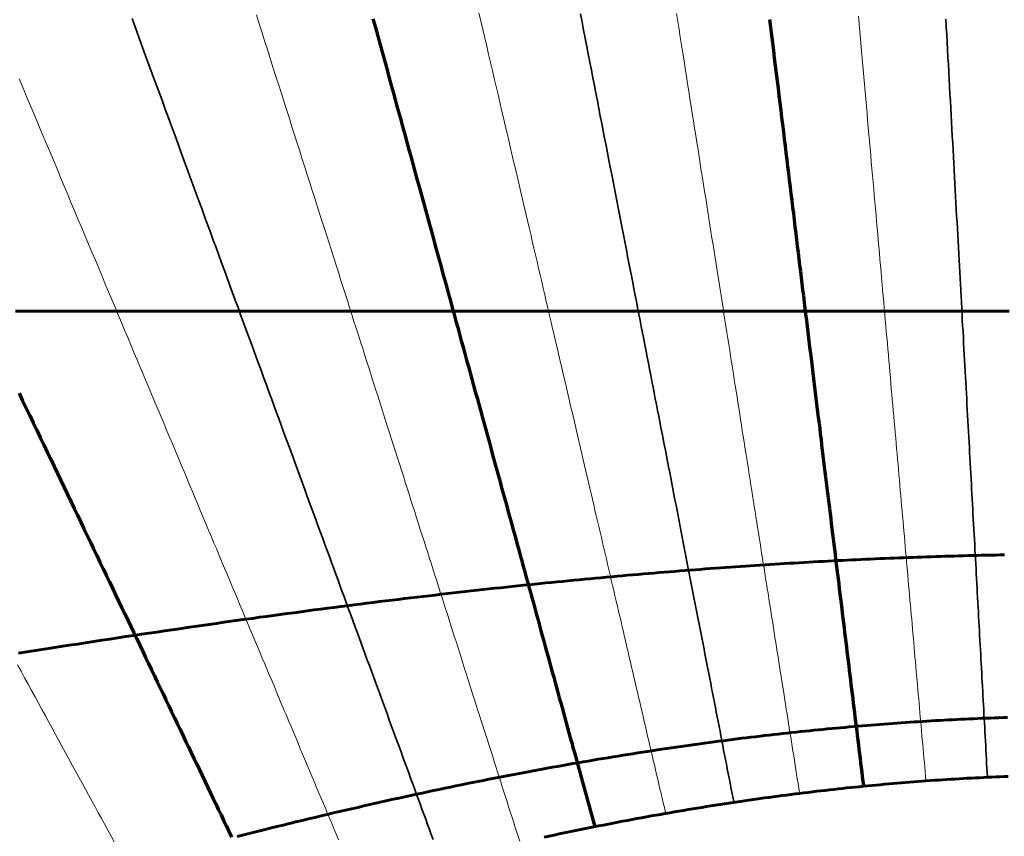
# Model space of a CAD drawing. Header units: millimetres. Extents: x 3 to 1047, y 3 to 1047.
# Tile 5 of 14: x 353 to 511, y 570 to 701. Entities that reach past the tile are written whole.
import ezdxf

# ---------------------------------------------------------------- set-up
doc = ezdxf.new("R2010")
doc.units = ezdxf.units.MM
for name, color, linetype, true_color in [('C1d1b19', 7, 'Continuous', 0x1d1b19), ('C8a847c', 7, 'Continuous', 0x8a847c), ('Cb4532a', 7, 'Continuous', 0xb4532a)]:
    doc.layers.add(name, color=color, linetype=linetype, true_color=true_color)

msp = doc.modelspace()

# ---------------------------------------------------------------- linework, layer by layer
at = {"layer": 'C1d1b19', "lineweight": 35}
for points in [[(371.39, 700.72), (371.94, 699.22), (372.48, 697.74), (373.02, 696.26), (373.56, 694.8), (374.09, 693.35), (374.62, 691.92), (375.14, 690.49), (375.66, 689.08), (376.17, 687.68), (376.68, 686.29), (377.19, 684.91), (377.69, 683.54), (378.19, 682.18), (378.68, 680.83), (379.17, 679.49), (379.66, 678.16), (380.14, 676.85), (380.62, 675.54), (381.1, 674.24), (381.57, 672.95), (382.04, 671.67), (382.51, 670.4), (382.97, 669.14), (383.43, 667.88), (383.89, 666.64), (384.34, 665.4), (384.79, 664.18), (385.24, 662.96), (385.68, 661.74), (386.12, 660.54), (386.56, 659.35), (387, 658.16), (387.43, 656.98), (387.86, 655.81), (388.29, 654.64), (388.71, 653.48), (389.13, 652.33), (389.55, 651.19), (389.97, 650.06), (390.38, 648.93), (390.79, 647.8), (391.2, 646.69), (391.61, 645.58), (392.02, 644.48), (392.42, 643.38), (392.82, 642.29), (393.21, 641.2), (393.61, 640.13), (394, 639.05), (394.39, 637.99), (394.78, 636.93), (395.17, 635.87), (395.55, 634.82), (395.94, 633.78), (396.32, 632.74), (396.7, 631.71), (397.07, 630.68), (397.45, 629.66), (397.82, 628.64), (398.19, 627.63), (398.56, 626.62), (398.93, 625.62), (399.29, 624.63), (399.66, 623.63), (400.02, 622.65), (400.38, 621.66), (400.74, 620.68), (401.1, 619.71), (401.45, 618.74), (401.81, 617.78), (402.16, 616.81), (402.51, 615.86), (402.86, 614.91), (403.21, 613.96), (403.55, 613.01), (403.9, 612.07), (404.24, 611.14), (404.58, 610.2), (404.93, 609.27), (405.26, 608.35), (405.6, 607.43), (405.94, 606.51), (406.27, 605.6), (406.61, 604.68), (406.94, 603.78), (407.27, 602.87), (407.6, 601.97), (407.93, 601.07), (408.26, 600.18), (408.59, 599.29), (408.91, 598.4), (409.24, 597.52), (409.56, 596.64), (409.88, 595.76), (410.2, 594.88), (410.52, 594.01), (410.84, 593.14), (411.16, 592.27), (411.48, 591.41), (411.79, 590.55), (412.11, 589.69), (412.42, 588.83), (412.74, 587.98), (413.05, 587.12), (413.36, 586.28), (413.67, 585.43), (413.98, 584.58), (414.29, 583.74), (414.6, 582.9), (414.9, 582.07), (415.21, 581.23), (415.52, 580.4), (415.82, 579.57), (416.12, 578.74), (416.43, 577.91), (416.73, 577.09), (417.03, 576.27), (417.33, 575.45), (417.63, 574.63), (417.93, 573.81), (418.23, 573), (418.53, 572.18), (418.83, 571.37), (419.12, 570.56), (419.42, 569.75)], [(442.9, 701.48), (443.16, 700.17), (443.41, 698.87), (443.66, 697.57), (443.91, 696.29), (444.16, 695.02), (444.41, 693.76), (444.65, 692.5), (444.89, 691.26), (445.13, 690.02), (445.37, 688.8), (445.61, 687.58), (445.84, 686.37), (446.08, 685.17), (446.31, 683.98), (446.54, 682.8), (446.77, 681.62), (447, 680.45), (447.22, 679.29), (447.44, 678.14), (447.67, 677), (447.89, 675.86), (448.11, 674.74), (448.33, 673.61), (448.54, 672.5), (448.76, 671.39), (448.97, 670.29), (449.18, 669.2), (449.4, 668.11), (449.61, 667.03), (449.81, 665.96), (450.02, 664.89), (450.23, 663.83), (450.43, 662.78), (450.64, 661.73), (450.84, 660.69), (451.04, 659.66), (451.24, 658.63), (451.44, 657.6), (451.64, 656.58), (451.84, 655.57), (452.03, 654.56), (452.23, 653.56), (452.42, 652.57), (452.61, 651.58), (452.8, 650.59), (453, 649.61), (453.18, 648.63), (453.37, 647.66), (453.56, 646.7), (453.75, 645.74), (453.93, 644.78), (454.12, 643.83), (454.3, 642.88), (454.49, 641.94), (454.67, 641), (454.85, 640.07), (455.03, 639.14), (455.21, 638.22), (455.39, 637.3), (455.57, 636.38), (455.75, 635.47), (455.92, 634.56), (456.1, 633.66), (456.27, 632.76), (456.45, 631.86), (456.62, 630.97), (456.79, 630.08), (456.97, 629.2), (457.14, 628.32), (457.31, 627.44), (457.48, 626.56), (457.65, 625.69), (457.82, 624.83), (457.98, 623.96), (458.15, 623.1), (458.32, 622.24), (458.48, 621.39), (458.65, 620.54), (458.82, 619.69), (458.98, 618.85), (459.14, 618), (459.31, 617.17), (459.47, 616.33), (459.63, 615.5), (459.79, 614.67), (459.95, 613.84), (460.11, 613.01), (460.27, 612.19), (460.43, 611.37), (460.59, 610.55), (460.75, 609.74), (460.91, 608.93), (461.07, 608.12), (461.22, 607.31), (461.38, 606.51), (461.54, 605.7), (461.69, 604.9), (461.85, 604.11), (462, 603.31), (462.16, 602.52), (462.31, 601.73), (462.46, 600.94), (462.62, 600.15), (462.77, 599.37), (462.92, 598.58), (463.07, 597.8), (463.23, 597.02), (463.38, 596.24), (463.53, 595.47), (463.68, 594.69), (463.83, 593.92), (463.98, 593.15), (464.13, 592.38), (464.28, 591.62), (464.43, 590.85), (464.57, 590.09), (464.72, 589.33), (464.87, 588.57), (465.02, 587.81), (465.17, 587.05), (465.31, 586.29), (465.46, 585.54), (465.61, 584.78), (465.75, 584.03), (465.9, 583.28), (466.04, 582.53), (466.19, 581.78), (466.33, 581.04), (466.48, 580.29), (466.62, 579.54), (466.77, 578.8), (466.91, 578.06), (467.06, 577.32), (467.2, 576.58), (467.35, 575.84)], [(501.19, 700.62), (501.26, 699.39), (501.33, 698.17), (501.4, 696.96), (501.46, 695.75), (501.53, 694.56), (501.59, 693.37), (501.66, 692.2), (501.72, 691.03), (501.78, 689.87), (501.85, 688.72), (501.91, 687.57), (501.97, 686.44), (502.03, 685.31), (502.1, 684.19), (502.16, 683.08), (502.22, 681.97), (502.28, 680.87), (502.34, 679.78), (502.4, 678.7), (502.46, 677.62), (502.51, 676.55), (502.57, 675.48), (502.63, 674.43), (502.69, 673.38), (502.75, 672.33), (502.8, 671.29), (502.86, 670.26), (502.91, 669.24), (502.97, 668.22), (503.03, 667.21), (503.08, 666.2), (503.14, 665.2), (503.19, 664.2), (503.25, 663.21), (503.3, 662.22), (503.35, 661.24), (503.41, 660.27), (503.46, 659.3), (503.51, 658.34), (503.57, 657.38), (503.62, 656.43), (503.67, 655.48), (503.72, 654.53), (503.77, 653.59), (503.82, 652.66), (503.87, 651.73), (503.93, 650.81), (503.98, 649.88), (504.03, 648.97), (504.08, 648.06), (504.13, 647.15), (504.18, 646.25), (504.22, 645.35), (504.27, 644.45), (504.32, 643.56), (504.37, 642.68), (504.42, 641.79), (504.47, 640.91), (504.52, 640.04), (504.56, 639.17), (504.61, 638.3), (504.66, 637.44), (504.71, 636.58), (504.75, 635.72), (504.8, 634.87), (504.85, 634.02), (504.89, 633.17), (504.94, 632.33), (504.98, 631.49), (505.03, 630.65), (505.08, 629.82), (505.12, 628.99), (505.17, 628.16), (505.21, 627.34), (505.26, 626.52), (505.3, 625.7), (505.35, 624.88), (505.39, 624.07), (505.44, 623.26), (505.48, 622.45), (505.52, 621.65), (505.57, 620.85), (505.61, 620.05), (505.66, 619.25), (505.7, 618.46), (505.74, 617.67), (505.79, 616.88), (505.83, 616.09), (505.87, 615.31), (505.91, 614.53), (505.96, 613.75), (506, 612.97), (506.04, 612.19), (506.08, 611.42), (506.13, 610.65), (506.17, 609.88), (506.21, 609.12), (506.25, 608.35), (506.29, 607.59), (506.34, 606.83), (506.38, 606.07), (506.42, 605.31), (506.46, 604.56), (506.5, 603.8), (506.54, 603.05), (506.58, 602.3), (506.63, 601.55), (506.67, 600.81), (506.71, 600.06), (506.75, 599.32), (506.79, 598.58), (506.83, 597.84), (506.87, 597.1), (506.91, 596.36), (506.95, 595.63), (506.99, 594.89), (507.03, 594.16), (507.07, 593.43), (507.11, 592.7), (507.15, 591.97), (507.19, 591.24), (507.23, 590.51), (507.27, 589.79), (507.31, 589.06), (507.35, 588.34), (507.39, 587.62), (507.43, 586.9), (507.47, 586.18), (507.51, 585.46), (507.55, 584.74), (507.59, 584.02), (507.63, 583.31), (507.66, 582.59), (507.7, 581.88), (507.74, 581.16), (507.78, 580.45), (507.82, 579.74)]]:
    msp.add_lwpolyline(points, dxfattribs=at)
at = {"layer": 'C1d1b19', "lineweight": 70}
for points in [[(409.82, 700.66), (410.2, 699.28), (410.58, 697.91), (410.95, 696.55), (411.32, 695.2), (411.69, 693.86), (412.06, 692.53), (412.42, 691.21), (412.78, 689.9), (413.14, 688.6), (413.49, 687.31), (413.84, 686.03), (414.19, 684.76), (414.53, 683.5), (414.88, 682.25), (415.22, 681), (415.56, 679.77), (415.89, 678.54), (416.23, 677.33), (416.56, 676.12), (416.89, 674.92), (417.22, 673.72), (417.54, 672.54), (417.86, 671.36), (418.18, 670.2), (418.5, 669.04), (418.82, 667.88), (419.13, 666.74), (419.45, 665.6), (419.76, 664.47), (420.07, 663.34), (420.37, 662.23), (420.68, 661.12), (420.98, 660.01), (421.28, 658.92), (421.58, 657.83), (421.88, 656.74), (422.17, 655.67), (422.47, 654.6), (422.76, 653.53), (423.05, 652.47), (423.34, 651.42), (423.62, 650.37), (423.91, 649.33), (424.19, 648.3), (424.48, 647.27), (424.76, 646.24), (425.04, 645.23), (425.32, 644.21), (425.59, 643.2), (425.87, 642.2), (426.14, 641.2), (426.41, 640.21), (426.68, 639.22), (426.95, 638.24), (427.22, 637.27), (427.49, 636.29), (427.75, 635.32), (428.02, 634.36), (428.28, 633.4), (428.54, 632.45), (428.8, 631.5), (429.06, 630.55), (429.32, 629.61), (429.58, 628.67), (429.84, 627.74), (430.09, 626.81), (430.34, 625.89), (430.6, 624.97), (430.85, 624.05), (431.1, 623.14), (431.35, 622.23), (431.6, 621.32), (431.84, 620.42), (432.09, 619.52), (432.34, 618.63), (432.58, 617.74), (432.82, 616.85), (433.07, 615.96), (433.31, 615.08), (433.55, 614.21), (433.79, 613.33), (434.03, 612.46), (434.27, 611.59), (434.5, 610.73), (434.74, 609.87), (434.98, 609.01), (435.21, 608.15), (435.45, 607.3), (435.68, 606.45), (435.91, 605.6), (436.14, 604.76), (436.37, 603.91), (436.6, 603.08), (436.83, 602.24), (437.06, 601.41), (437.29, 600.57), (437.52, 599.74), (437.74, 598.92), (437.97, 598.09), (438.2, 597.27), (438.42, 596.45), (438.65, 595.64), (438.87, 594.82), (439.09, 594.01), (439.31, 593.2), (439.54, 592.39), (439.76, 591.58), (439.98, 590.78), (440.2, 589.98), (440.42, 589.18), (440.64, 588.38), (440.86, 587.58), (441.07, 586.79), (441.29, 586), (441.51, 585.2), (441.72, 584.42), (441.94, 583.63), (442.16, 582.84), (442.37, 582.06), (442.59, 581.28), (442.8, 580.49), (443.01, 579.72), (443.23, 578.94), (443.44, 578.16), (443.65, 577.39), (443.87, 576.61), (444.08, 575.84), (444.29, 575.07), (444.5, 574.3), (444.71, 573.53), (444.92, 572.76), (445.13, 572)], [(473.07, 700.58), (473.23, 699.33), (473.38, 698.08), (473.53, 696.84), (473.68, 695.61), (473.83, 694.39), (473.98, 693.18), (474.13, 691.98), (474.27, 690.79), (474.42, 689.61), (474.56, 688.43), (474.71, 687.26), (474.85, 686.1), (474.99, 684.95), (475.13, 683.81), (475.27, 682.67), (475.41, 681.55), (475.54, 680.42), (475.68, 679.31), (475.81, 678.21), (475.95, 677.11), (476.08, 676.02), (476.21, 674.93), (476.35, 673.85), (476.48, 672.78), (476.61, 671.72), (476.74, 670.66), (476.87, 669.61), (476.99, 668.56), (477.12, 667.52), (477.25, 666.49), (477.37, 665.46), (477.5, 664.44), (477.62, 663.43), (477.75, 662.42), (477.87, 661.42), (477.99, 660.42), (478.11, 659.43), (478.23, 658.44), (478.35, 657.46), (478.47, 656.48), (478.59, 655.51), (478.71, 654.54), (478.83, 653.58), (478.95, 652.63), (479.06, 651.68), (479.18, 650.73), (479.29, 649.79), (479.41, 648.85), (479.52, 647.92), (479.64, 646.99), (479.75, 646.07), (479.86, 645.15), (479.97, 644.23), (480.08, 643.32), (480.2, 642.42), (480.31, 641.52), (480.42, 640.62), (480.53, 639.72), (480.63, 638.83), (480.74, 637.95), (480.85, 637.07), (480.96, 636.19), (481.07, 635.31), (481.17, 634.44), (481.28, 633.57), (481.38, 632.71), (481.49, 631.85), (481.59, 630.99), (481.7, 630.14), (481.8, 629.29), (481.91, 628.44), (482.01, 627.6), (482.11, 626.76), (482.21, 625.92), (482.32, 625.09), (482.42, 624.25), (482.52, 623.43), (482.62, 622.6), (482.72, 621.78), (482.82, 620.96), (482.92, 620.14), (483.02, 619.33), (483.12, 618.52), (483.22, 617.71), (483.32, 616.9), (483.42, 616.1), (483.52, 615.3), (483.61, 614.5), (483.71, 613.7), (483.81, 612.91), (483.9, 612.12), (484, 611.33), (484.1, 610.54), (484.19, 609.76), (484.29, 608.97), (484.38, 608.19), (484.48, 607.42), (484.58, 606.64), (484.67, 605.87), (484.76, 605.09), (484.86, 604.32), (484.95, 603.56), (485.05, 602.79), (485.14, 602.03), (485.23, 601.26), (485.33, 600.5), (485.42, 599.74), (485.51, 598.99), (485.6, 598.23), (485.7, 597.48), (485.79, 596.73), (485.88, 595.98), (485.97, 595.23), (486.06, 594.48), (486.16, 593.73), (486.25, 592.99), (486.34, 592.25), (486.43, 591.5), (486.52, 590.76), (486.61, 590.03), (486.7, 589.29), (486.79, 588.55), (486.88, 587.82), (486.97, 587.08), (487.06, 586.35), (487.15, 585.62), (487.24, 584.89), (487.33, 584.16), (487.42, 583.43), (487.51, 582.7), (487.59, 581.97), (487.68, 581.25), (487.77, 580.52), (487.86, 579.8), (487.95, 579.08), (488.04, 578.36)], [(353.36, 640.97), (353.94, 639.76), (354.51, 638.57), (355.08, 637.39), (355.64, 636.21), (356.2, 635.04), (356.76, 633.87), (357.32, 632.71), (357.87, 631.56), (358.41, 630.42), (358.96, 629.28), (359.5, 628.15), (360.04, 627.03), (360.57, 625.91), (361.11, 624.8), (361.64, 623.69), (362.16, 622.59), (362.69, 621.5), (363.21, 620.41), (363.72, 619.33), (364.24, 618.26), (364.75, 617.19), (365.26, 616.12), (365.77, 615.06), (366.27, 614.01), (366.77, 612.96), (367.27, 611.92), (367.77, 610.88), (368.27, 609.85), (368.76, 608.82), (369.25, 607.8), (369.73, 606.78), (370.22, 605.76), (370.7, 604.76), (371.18, 603.75), (371.66, 602.75), (372.14, 601.76), (372.61, 600.77), (373.09, 599.78), (373.56, 598.8), (374.02, 597.82), (374.49, 596.85), (374.95, 595.88), (375.42, 594.91), (375.88, 593.95), (376.34, 592.99), (376.79, 592.04), (377.25, 591.09), (377.7, 590.14), (378.15, 589.2), (378.6, 588.26), (379.05, 587.33), (379.49, 586.4), (379.94, 585.47), (380.38, 584.54), (380.82, 583.62), (381.26, 582.7), (381.7, 581.79), (382.14, 580.87), (382.57, 579.97), (383.01, 579.06), (383.44, 578.16), (383.87, 577.26), (384.3, 576.36), (384.73, 575.47), (385.15, 574.58), (385.58, 573.69), (386, 572.8), (386.43, 571.92), (386.85, 571.04), (387.27, 570.16)]]:
    msp.add_lwpolyline(points, dxfattribs=at)
at = {"layer": 'C1d1b19', "lineweight": 50}
for radius in [483.33, 423.33]:
    msp.add_circle((525, 525), radius, dxfattribs=at)
at = {"layer": 'C8a847c', "lineweight": 20}
for points in [[(391.22, 701.3), (391.68, 699.86), (392.13, 698.43), (392.58, 697.01), (393.03, 695.61), (393.47, 694.21), (393.91, 692.83), (394.35, 691.46), (394.79, 690.1), (395.22, 688.75), (395.64, 687.41), (396.07, 686.08), (396.49, 684.76), (396.9, 683.45), (397.32, 682.15), (397.73, 680.86), (398.14, 679.58), (398.54, 678.31), (398.95, 677.04), (399.34, 675.79), (399.74, 674.54), (400.13, 673.31), (400.53, 672.08), (400.91, 670.86), (401.3, 669.65), (401.68, 668.45), (402.06, 667.26), (402.44, 666.07), (402.82, 664.89), (403.19, 663.72), (403.56, 662.56), (403.93, 661.4), (404.3, 660.25), (404.66, 659.11), (405.02, 657.98), (405.38, 656.85), (405.74, 655.73), (406.09, 654.62), (406.44, 653.51), (406.79, 652.41), (407.14, 651.32), (407.49, 650.23), (407.83, 649.15), (408.18, 648.07), (408.52, 647), (408.86, 645.94), (409.19, 644.88), (409.53, 643.83), (409.86, 642.79), (410.19, 641.75), (410.52, 640.71), (410.85, 639.69), (411.18, 638.66), (411.5, 637.64), (411.82, 636.63), (412.14, 635.62), (412.46, 634.62), (412.78, 633.62), (413.1, 632.63), (413.41, 631.64), (413.72, 630.66), (414.04, 629.68), (414.35, 628.71), (414.66, 627.74), (414.96, 626.78), (415.27, 625.82), (415.57, 624.86), (415.88, 623.91), (416.18, 622.96), (416.48, 622.02), (416.78, 621.08), (417.08, 620.15), (417.37, 619.22), (417.67, 618.29), (417.96, 617.37), (418.25, 616.45), (418.55, 615.53), (418.84, 614.62), (419.13, 613.71), (419.41, 612.81), (419.7, 611.91), (419.99, 611.01), (420.27, 610.11), (420.56, 609.22), (420.84, 608.34), (421.12, 607.45), (421.4, 606.57), (421.68, 605.69), (421.96, 604.82), (422.24, 603.95), (422.52, 603.08), (422.79, 602.21), (423.07, 601.35), (423.34, 600.49), (423.61, 599.63), (423.89, 598.78), (424.16, 597.92), (424.43, 597.07), (424.7, 596.23), (424.97, 595.38), (425.23, 594.54), (425.5, 593.7), (425.77, 592.87), (426.03, 592.03), (426.3, 591.2), (426.56, 590.37), (426.83, 589.55), (427.09, 588.72), (427.35, 587.9), (427.61, 587.08), (427.87, 586.26), (428.13, 585.44), (428.39, 584.63), (428.65, 583.82), (428.91, 583.01), (429.17, 582.2), (429.43, 581.39), (429.68, 580.59), (429.94, 579.78), (430.19, 578.98), (430.45, 578.18), (430.7, 577.39), (430.96, 576.59), (431.21, 575.8), (431.46, 575), (431.71, 574.21), (431.96, 573.42), (432.22, 572.63), (432.47, 571.85), (432.72, 571.06), (432.97, 570.28), (433.22, 569.5)], [(426.72, 701.65), (427.04, 700.3), (427.35, 698.96), (427.66, 697.63), (427.97, 696.31), (428.27, 695.01), (428.57, 693.71), (428.87, 692.42), (429.17, 691.14), (429.47, 689.88), (429.76, 688.62), (430.05, 687.37), (430.34, 686.13), (430.63, 684.9), (430.91, 683.68), (431.2, 682.46), (431.48, 681.26), (431.76, 680.06), (432.03, 678.87), (432.31, 677.69), (432.58, 676.52), (432.86, 675.36), (433.13, 674.2), (433.39, 673.05), (433.66, 671.91), (433.92, 670.77), (434.19, 669.65), (434.45, 668.53), (434.71, 667.42), (434.97, 666.31), (435.22, 665.21), (435.48, 664.12), (435.73, 663.03), (435.98, 661.95), (436.23, 660.88), (436.48, 659.82), (436.73, 658.76), (436.97, 657.7), (437.22, 656.66), (437.46, 655.61), (437.7, 654.58), (437.94, 653.55), (438.18, 652.52), (438.42, 651.51), (438.65, 650.49), (438.89, 649.48), (439.12, 648.48), (439.36, 647.49), (439.59, 646.49), (439.82, 645.51), (440.05, 644.53), (440.27, 643.55), (440.5, 642.58), (440.73, 641.61), (440.95, 640.65), (441.17, 639.69), (441.4, 638.74), (441.62, 637.79), (441.84, 636.85), (442.06, 635.91), (442.28, 634.97), (442.49, 634.04), (442.71, 633.11), (442.92, 632.19), (443.14, 631.27), (443.35, 630.36), (443.56, 629.45), (443.77, 628.54), (443.99, 627.64), (444.2, 626.74), (444.4, 625.84), (444.61, 624.95), (444.82, 624.06), (445.03, 623.18), (445.23, 622.3), (445.44, 621.42), (445.64, 620.55), (445.84, 619.68), (446.04, 618.81), (446.25, 617.94), (446.45, 617.08), (446.65, 616.23), (446.85, 615.37), (447.05, 614.52), (447.24, 613.67), (447.44, 612.82), (447.64, 611.98), (447.83, 611.14), (448.03, 610.3), (448.22, 609.47), (448.42, 608.64), (448.61, 607.81), (448.8, 606.98), (449, 606.16), (449.19, 605.34), (449.38, 604.52), (449.57, 603.7), (449.76, 602.89), (449.95, 602.07), (450.14, 601.26), (450.33, 600.46), (450.51, 599.65), (450.7, 598.85), (450.89, 598.05), (451.07, 597.25), (451.26, 596.45), (451.44, 595.66), (451.63, 594.87), (451.81, 594.08), (452, 593.29), (452.18, 592.5), (452.36, 591.72), (452.55, 590.93), (452.73, 590.15), (452.91, 589.37), (453.09, 588.6), (453.27, 587.82), (453.45, 587.04), (453.63, 586.27), (453.81, 585.5), (453.99, 584.73), (454.17, 583.96), (454.35, 583.2), (454.53, 582.43), (454.71, 581.67), (454.89, 580.9), (455.06, 580.14), (455.24, 579.38), (455.42, 578.62), (455.59, 577.87), (455.77, 577.11), (455.95, 576.36), (456.12, 575.6), (456.3, 574.85), (456.47, 574.1)], [(458.23, 701.55), (458.44, 700.27), (458.64, 698.99), (458.84, 697.73), (459.04, 696.47), (459.23, 695.22), (459.43, 693.99), (459.62, 692.76), (459.81, 691.54), (460, 690.33), (460.19, 689.13), (460.38, 687.93), (460.57, 686.75), (460.75, 685.57), (460.94, 684.4), (461.12, 683.24), (461.3, 682.09), (461.48, 680.95), (461.66, 679.81), (461.84, 678.68), (462.02, 677.56), (462.19, 676.45), (462.37, 675.34), (462.54, 674.24), (462.71, 673.15), (462.89, 672.06), (463.06, 670.98), (463.23, 669.91), (463.39, 668.84), (463.56, 667.78), (463.73, 666.73), (463.89, 665.68), (464.06, 664.64), (464.22, 663.61), (464.38, 662.58), (464.54, 661.55), (464.7, 660.54), (464.86, 659.53), (465.02, 658.52), (465.18, 657.52), (465.34, 656.53), (465.49, 655.54), (465.65, 654.55), (465.8, 653.57), (465.96, 652.6), (466.11, 651.63), (466.26, 650.67), (466.41, 649.71), (466.56, 648.76), (466.71, 647.81), (466.86, 646.86), (467.01, 645.92), (467.16, 644.99), (467.3, 644.06), (467.45, 643.13), (467.59, 642.21), (467.74, 641.29), (467.88, 640.38), (468.03, 639.47), (468.17, 638.56), (468.31, 637.66), (468.45, 636.77), (468.59, 635.87), (468.73, 634.98), (468.87, 634.1), (469.01, 633.22), (469.15, 632.34), (469.29, 631.46), (469.43, 630.59), (469.56, 629.73), (469.7, 628.86), (469.84, 628), (469.97, 627.14), (470.11, 626.29), (470.24, 625.44), (470.37, 624.59), (470.51, 623.75), (470.64, 622.91), (470.77, 622.07), (470.9, 621.23), (471.03, 620.4), (471.16, 619.57), (471.3, 618.75), (471.42, 617.92), (471.55, 617.1), (471.68, 616.28), (471.81, 615.47), (471.94, 614.66), (472.07, 613.85), (472.2, 613.04), (472.32, 612.23), (472.45, 611.43), (472.58, 610.63), (472.7, 609.83), (472.83, 609.04), (472.95, 608.24), (473.08, 607.45), (473.2, 606.66), (473.32, 605.88), (473.45, 605.09), (473.57, 604.31), (473.7, 603.53), (473.82, 602.75), (473.94, 601.98), (474.06, 601.2), (474.18, 600.43), (474.31, 599.66), (474.43, 598.89), (474.55, 598.12), (474.67, 597.36), (474.79, 596.6), (474.91, 595.83), (475.03, 595.07), (475.15, 594.32), (475.27, 593.56), (475.39, 592.8), (475.51, 592.05), (475.62, 591.3), (475.74, 590.55), (475.86, 589.8), (475.98, 589.05), (476.1, 588.3), (476.21, 587.56), (476.33, 586.81), (476.45, 586.07), (476.57, 585.33), (476.68, 584.59), (476.8, 583.85), (476.92, 583.11), (477.03, 582.38), (477.15, 581.64), (477.26, 580.91), (477.38, 580.17), (477.5, 579.44), (477.61, 578.71), (477.73, 577.98), (477.84, 577.25)], [(487.25, 701.11), (487.36, 699.87), (487.47, 698.63), (487.58, 697.41), (487.69, 696.19), (487.79, 694.98), (487.9, 693.78), (488, 692.59), (488.11, 691.41), (488.21, 690.24), (488.31, 689.07), (488.42, 687.92), (488.52, 686.77), (488.62, 685.63), (488.72, 684.49), (488.82, 683.37), (488.92, 682.25), (489.01, 681.14), (489.11, 680.04), (489.21, 678.94), (489.3, 677.85), (489.4, 676.77), (489.49, 675.7), (489.59, 674.63), (489.68, 673.57), (489.77, 672.51), (489.87, 671.46), (489.96, 670.42), (490.05, 669.39), (490.14, 668.36), (490.23, 667.33), (490.32, 666.32), (490.41, 665.3), (490.5, 664.3), (490.59, 663.3), (490.68, 662.3), (490.76, 661.31), (490.85, 660.33), (490.94, 659.35), (491.02, 658.38), (491.11, 657.41), (491.19, 656.45), (491.28, 655.49), (491.36, 654.54), (491.44, 653.59), (491.53, 652.65), (491.61, 651.71), (491.69, 650.77), (491.77, 649.85), (491.86, 648.92), (491.94, 648), (492.02, 647.09), (492.1, 646.17), (492.18, 645.27), (492.26, 644.37), (492.34, 643.47), (492.42, 642.57), (492.49, 641.68), (492.57, 640.8), (492.65, 639.91), (492.73, 639.03), (492.81, 638.16), (492.88, 637.29), (492.96, 636.42), (493.04, 635.56), (493.11, 634.7), (493.19, 633.84), (493.26, 632.99), (493.34, 632.14), (493.41, 631.29), (493.49, 630.45), (493.56, 629.61), (493.63, 628.77), (493.71, 627.93), (493.78, 627.1), (493.85, 626.28), (493.93, 625.45), (494, 624.63), (494.07, 623.81), (494.14, 623), (494.22, 622.18), (494.29, 621.37), (494.36, 620.56), (494.43, 619.76), (494.5, 618.96), (494.57, 618.16), (494.64, 617.36), (494.71, 616.56), (494.78, 615.77), (494.85, 614.98), (494.92, 614.19), (494.99, 613.41), (495.06, 612.63), (495.13, 611.85), (495.2, 611.07), (495.26, 610.29), (495.33, 609.52), (495.4, 608.74), (495.47, 607.97), (495.54, 607.21), (495.6, 606.44), (495.67, 605.68), (495.74, 604.91), (495.81, 604.15), (495.87, 603.4), (495.94, 602.64), (496.01, 601.88), (496.07, 601.13), (496.14, 600.38), (496.21, 599.63), (496.27, 598.88), (496.34, 598.14), (496.4, 597.39), (496.47, 596.65), (496.53, 595.91), (496.6, 595.16), (496.66, 594.43), (496.73, 593.69), (496.79, 592.95), (496.86, 592.22), (496.92, 591.48), (496.99, 590.75), (497.05, 590.02), (497.12, 589.29), (497.18, 588.56), (497.25, 587.83), (497.31, 587.11), (497.37, 586.38), (497.44, 585.66), (497.5, 584.93), (497.57, 584.21), (497.63, 583.49), (497.69, 582.77), (497.76, 582.05), (497.82, 581.33), (497.88, 580.61), (497.95, 579.9), (498.01, 579.18)], [(353.39, 691.11), (354.01, 689.62), (354.63, 688.14), (355.25, 686.68), (355.86, 685.22), (356.46, 683.78), (357.06, 682.35), (357.66, 680.93), (358.25, 679.52), (358.84, 678.13), (359.42, 676.74), (359.99, 675.36), (360.57, 674), (361.14, 672.65), (361.7, 671.3), (362.26, 669.97), (362.82, 668.64), (363.37, 667.33), (363.92, 666.02), (364.46, 664.72), (365, 663.44), (365.54, 662.16), (366.07, 660.89), (366.6, 659.63), (367.12, 658.38), (367.65, 657.13), (368.16, 655.9), (368.68, 654.67), (369.19, 653.45), (369.7, 652.24), (370.2, 651.04), (370.7, 649.85), (371.2, 648.66), (371.7, 647.48), (372.19, 646.31), (372.68, 645.14), (373.17, 643.98), (373.65, 642.83), (374.13, 641.69), (374.61, 640.55), (375.08, 639.42), (375.55, 638.3), (376.02, 637.18), (376.49, 636.07), (376.95, 634.96), (377.41, 633.86), (377.87, 632.77), (378.33, 631.69), (378.78, 630.61), (379.23, 629.53), (379.68, 628.46), (380.13, 627.4), (380.57, 626.34), (381.01, 625.29), (381.45, 624.24), (381.89, 623.2), (382.32, 622.17), (382.75, 621.14), (383.18, 620.11), (383.61, 619.09), (384.04, 618.07), (384.46, 617.06), (384.89, 616.06), (385.31, 615.06), (385.72, 614.06), (386.14, 613.07), (386.55, 612.08), (386.97, 611.1), (387.38, 610.12), (387.79, 609.15), (388.19, 608.18), (388.6, 607.21), (389, 606.25), (389.4, 605.29), (389.8, 604.34), (390.2, 603.39), (390.6, 602.44), (391, 601.5), (391.39, 600.56), (391.78, 599.63), (392.17, 598.7), (392.56, 597.77), (392.95, 596.85), (393.33, 595.93), (393.72, 595.01), (394.1, 594.1), (394.48, 593.19), (394.86, 592.28), (395.24, 591.38), (395.62, 590.48), (396, 589.58), (396.37, 588.69), (396.75, 587.8), (397.12, 586.91), (397.49, 586.02), (397.86, 585.14), (398.23, 584.26), (398.6, 583.38), (398.97, 582.51), (399.33, 581.64), (399.7, 580.77), (400.06, 579.9), (400.42, 579.04), (400.78, 578.18), (401.14, 577.32), (401.5, 576.46), (401.86, 575.61), (402.22, 574.76), (402.58, 573.91), (402.93, 573.06), (403.29, 572.22), (403.64, 571.38), (403.99, 570.53), (404.34, 569.7)], [(353.13, 597.64), (353.69, 596.61), (354.25, 595.58), (354.81, 594.55), (355.37, 593.53), (355.92, 592.52), (356.47, 591.51), (357.02, 590.5), (357.57, 589.5), (358.11, 588.51), (358.65, 587.51), (359.19, 586.53), (359.73, 585.54), (360.26, 584.56), (360.8, 583.59), (361.33, 582.62), (361.86, 581.65), (362.38, 580.68), (362.91, 579.72), (363.43, 578.77), (363.95, 577.81), (364.47, 576.87), (364.98, 575.92), (365.5, 574.98), (366.01, 574.04), (366.52, 573.11), (367.03, 572.17), (367.53, 571.25), (368.04, 570.32), (368.54, 569.4)]]:
    msp.add_lwpolyline(points, dxfattribs=at)
at = {"layer": 'Cb4532a', "lineweight": 60}
for points in [[(352.81, 654.06), (354.31, 654.06), (355.8, 654.06), (357.28, 654.06), (358.74, 654.06), (360.19, 654.06), (361.64, 654.06), (363.07, 654.06), (364.49, 654.06), (365.89, 654.06), (367.29, 654.06), (368.68, 654.06), (370.06, 654.06), (371.43, 654.06), (372.78, 654.06), (374.13, 654.06), (375.47, 654.06), (376.8, 654.06), (378.12, 654.06), (379.43, 654.06), (380.73, 654.06), (382.02, 654.06), (383.31, 654.06), (384.58, 654.06), (385.85, 654.06), (387.11, 654.06), (388.36, 654.06), (389.6, 654.06), (390.84, 654.06), (392.06, 654.06), (393.28, 654.06), (394.49, 654.06), (395.7, 654.06), (396.9, 654.06), (398.09, 654.06), (399.27, 654.06), (400.44, 654.06), (401.61, 654.06), (402.77, 654.06), (403.93, 654.06), (405.08, 654.06), (406.22, 654.06), (407.36, 654.06), (408.48, 654.06), (409.61, 654.06), (410.72, 654.06), (411.84, 654.06), (412.94, 654.06), (414.04, 654.06), (415.13, 654.06), (416.22, 654.06), (417.3, 654.06), (418.38, 654.06), (419.45, 654.06), (420.52, 654.06), (421.58, 654.06), (422.64, 654.06), (423.69, 654.06), (424.73, 654.06), (425.77, 654.06), (426.81, 654.06), (427.84, 654.06), (428.87, 654.06), (429.89, 654.06), (430.9, 654.06), (431.92, 654.06), (432.93, 654.06), (433.93, 654.06), (434.93, 654.06), (435.92, 654.06), (436.92, 654.06), (437.9, 654.06), (438.89, 654.06), (439.86, 654.06), (440.84, 654.06), (441.81, 654.06), (442.78, 654.06), (443.74, 654.06), (444.7, 654.06), (445.66, 654.06), (446.61, 654.06), (447.56, 654.06), (448.5, 654.06), (449.45, 654.06), (450.39, 654.06), (451.32, 654.06), (452.25, 654.06), (453.18, 654.06), (454.11, 654.06), (455.03, 654.06), (455.95, 654.06), (456.87, 654.06), (457.78, 654.06), (458.69, 654.06), (459.6, 654.06), (460.51, 654.06), (461.41, 654.06), (462.31, 654.06), (463.21, 654.06), (464.1, 654.06), (464.99, 654.06), (465.88, 654.06), (466.77, 654.06), (467.66, 654.06), (468.54, 654.06), (469.42, 654.06), (470.3, 654.06), (471.17, 654.06), (472.04, 654.06), (472.91, 654.06), (473.78, 654.06), (474.65, 654.06), (475.51, 654.06), (476.38, 654.06), (477.24, 654.06), (478.1, 654.06), (478.95, 654.06), (479.81, 654.06), (480.66, 654.06), (481.51, 654.06), (482.36, 654.06), (483.21, 654.06), (484.06, 654.06), (484.9, 654.06), (485.74, 654.06), (486.59, 654.06), (487.43, 654.06), (488.26, 654.06), (489.1, 654.06), (489.94, 654.06), (490.77, 654.06), (491.6, 654.06), (492.44, 654.06), (493.27, 654.06), (494.09, 654.06), (494.92, 654.06), (495.75, 654.06), (496.57, 654.06), (497.4, 654.06), (498.22, 654.06), (499.04, 654.06), (499.87, 654.06), (500.69, 654.06), (501.51, 654.06), (502.32, 654.06), (503.14, 654.06), (503.96, 654.06), (504.77, 654.06), (505.59, 654.06), (506.4, 654.06), (507.22, 654.06), (508.03, 654.06), (508.84, 654.06), (509.65, 654.06), (510.47, 654.06), (511.28, 654.06)], [(353.26, 599.47), (354.63, 599.69), (356, 599.9), (357.36, 600.12), (358.7, 600.33), (360.04, 600.54), (361.37, 600.75), (362.68, 600.95), (363.99, 601.15), (365.29, 601.35), (366.58, 601.55), (367.86, 601.75), (369.13, 601.94), (370.39, 602.13), (371.64, 602.32), (372.89, 602.51), (374.12, 602.69), (375.35, 602.87), (376.57, 603.05), (377.78, 603.23), (378.98, 603.4), (380.17, 603.58), (381.36, 603.75), (382.54, 603.92), (383.71, 604.09), (384.88, 604.25), (386.04, 604.42), (387.19, 604.58), (388.33, 604.74), (389.46, 604.9), (390.59, 605.05), (391.71, 605.21), (392.83, 605.36), (393.94, 605.51), (395.04, 605.66), (396.14, 605.81), (397.23, 605.95), (398.31, 606.1), (399.39, 606.24), (400.46, 606.38), (401.52, 606.52), (402.58, 606.66), (403.64, 606.8), (404.68, 606.93), (405.73, 607.06), (406.76, 607.2), (407.79, 607.33), (408.82, 607.45), (409.84, 607.58), (410.85, 607.71), (411.86, 607.83), (412.87, 607.95), (413.87, 608.07), (414.86, 608.19), (415.85, 608.31), (416.84, 608.43), (417.82, 608.55), (418.79, 608.66), (419.76, 608.77), (420.73, 608.89), (421.69, 609), (422.65, 609.11), (423.6, 609.21), (424.55, 609.32), (425.5, 609.43), (426.44, 609.53), (427.37, 609.63), (428.3, 609.74), (429.23, 609.84), (430.16, 609.94), (431.08, 610.03), (431.99, 610.13), (432.9, 610.23), (433.81, 610.32), (434.72, 610.41), (435.62, 610.51), (436.52, 610.6), (437.41, 610.69), (438.3, 610.78), (439.19, 610.87), (440.07, 610.95), (440.95, 611.04), (441.83, 611.12), (442.71, 611.21), (443.58, 611.29), (444.44, 611.37), (445.31, 611.45), (446.17, 611.53), (447.03, 611.61), (447.88, 611.69), (448.74, 611.77), (449.58, 611.84), (450.43, 611.92), (451.28, 611.99), (452.12, 612.06), (452.95, 612.13), (453.79, 612.2), (454.62, 612.27), (455.45, 612.34), (456.28, 612.41), (457.11, 612.48), (457.93, 612.54), (458.75, 612.61), (459.57, 612.67), (460.38, 612.74), (461.2, 612.8), (462.01, 612.86), (462.82, 612.92), (463.62, 612.98), (464.43, 613.04), (465.23, 613.1), (466.03, 613.16), (466.83, 613.21), (467.62, 613.27), (468.42, 613.32), (469.21, 613.38), (470, 613.43), (470.78, 613.48), (471.57, 613.54), (472.35, 613.59), (473.14, 613.64), (473.92, 613.69), (474.7, 613.73), (475.47, 613.78), (476.25, 613.83), (477.02, 613.87), (477.79, 613.92), (478.56, 613.96), (479.33, 614.01), (480.1, 614.05), (480.86, 614.09), (481.63, 614.13), (482.39, 614.17), (483.15, 614.21), (483.91, 614.25), (484.67, 614.29), (485.43, 614.33), (486.18, 614.36), (486.94, 614.4), (487.69, 614.44), (488.44, 614.47), (489.19, 614.5), (489.94, 614.54), (490.69, 614.57), (491.44, 614.6), (492.18, 614.63), (492.93, 614.66), (493.67, 614.69), (494.41, 614.72), (495.15, 614.75), (495.9, 614.78), (496.63, 614.8), (497.37, 614.83), (498.11, 614.85), (498.85, 614.88), (499.58, 614.9), (500.32, 614.93), (501.05, 614.95), (501.79, 614.97), (502.52, 614.99), (503.25, 615.01), (503.99, 615.03), (504.72, 615.05), (505.45, 615.07), (506.18, 615.09), (506.9, 615.1), (507.63, 615.12), (508.36, 615.13), (509.09, 615.15), (509.82, 615.16), (510.54, 615.18)], [(388.18, 570.26), (389.24, 570.53), (390.3, 570.79), (391.35, 571.06), (392.4, 571.32), (393.43, 571.58), (394.47, 571.83), (395.49, 572.08), (396.51, 572.33), (397.53, 572.58), (398.54, 572.82), (399.54, 573.06), (400.54, 573.3), (401.53, 573.54), (402.52, 573.77), (403.51, 574), (404.48, 574.23), (405.46, 574.46), (406.42, 574.68), (407.39, 574.9), (408.35, 575.12), (409.3, 575.34), (410.25, 575.55), (411.19, 575.76), (412.13, 575.97), (413.06, 576.18), (413.99, 576.39), (414.92, 576.59), (415.84, 576.79), (416.76, 576.99), (417.67, 577.18), (418.58, 577.38), (419.49, 577.57), (420.39, 577.76), (421.28, 577.95), (422.17, 578.13), (423.06, 578.31), (423.95, 578.5), (424.83, 578.68), (425.71, 578.85), (426.58, 579.03), (427.45, 579.2), (428.31, 579.37), (429.18, 579.54), (430.04, 579.71), (430.89, 579.88), (431.74, 580.04), (432.59, 580.2), (433.44, 580.36), (434.28, 580.52), (435.12, 580.68), (435.95, 580.83), (436.79, 580.99), (437.61, 581.14), (438.44, 581.29), (439.26, 581.44), (440.08, 581.58), (440.9, 581.73), (441.72, 581.87), (442.53, 582.01), (443.34, 582.15), (444.14, 582.29), (444.94, 582.42), (445.74, 582.56), (446.54, 582.69), (447.34, 582.82), (448.13, 582.95), (448.92, 583.08), (449.7, 583.21), (450.49, 583.33), (451.27, 583.46), (452.05, 583.58), (452.83, 583.7), (453.6, 583.82), (454.37, 583.94), (455.14, 584.05), (455.91, 584.17), (456.68, 584.28), (457.44, 584.39), (458.2, 584.5), (458.96, 584.61), (459.72, 584.72), (460.47, 584.83), (461.23, 584.93), (461.98, 585.04), (462.72, 585.14), (463.47, 585.24), (464.22, 585.34), (464.96, 585.44), (465.7, 585.53), (466.44, 585.63), (467.18, 585.72), (467.91, 585.81), (468.64, 585.91), (469.38, 586), (470.11, 586.08), (470.83, 586.17), (471.56, 586.26), (472.29, 586.34), (473.01, 586.43), (473.73, 586.51), (474.45, 586.59), (475.17, 586.67), (475.89, 586.75), (476.6, 586.83), (477.32, 586.9), (478.03, 586.98), (478.74, 587.05), (479.45, 587.12), (480.16, 587.2), (480.87, 587.27), (481.57, 587.33), (482.28, 587.4), (482.98, 587.47), (483.68, 587.53), (484.39, 587.6), (485.09, 587.66), (485.78, 587.72), (486.48, 587.79), (487.18, 587.85), (487.87, 587.9), (488.57, 587.96), (489.26, 588.02), (489.95, 588.07), (490.64, 588.13), (491.33, 588.18), (492.02, 588.23), (492.71, 588.28), (493.4, 588.33), (494.08, 588.38), (494.77, 588.43), (495.45, 588.47), (496.14, 588.52), (496.82, 588.56), (497.5, 588.61), (498.18, 588.65), (498.86, 588.69), (499.54, 588.73), (500.22, 588.77), (500.9, 588.81), (501.57, 588.84), (502.25, 588.88), (502.93, 588.91), (503.6, 588.95), (504.28, 588.98), (504.95, 589.01), (505.63, 589.04), (506.3, 589.07), (506.97, 589.1), (507.64, 589.12), (508.32, 589.15), (508.99, 589.18), (509.66, 589.2), (510.33, 589.22), (511, 589.24)], [(437.11, 570.13), (437.92, 570.3), (438.72, 570.48), (439.52, 570.65), (440.31, 570.81), (441.1, 570.98), (441.89, 571.14), (442.68, 571.3), (443.46, 571.46), (444.24, 571.62), (445.02, 571.78), (445.8, 571.93), (446.57, 572.08), (447.34, 572.24), (448.11, 572.38), (448.88, 572.53), (449.64, 572.68), (450.4, 572.82), (451.16, 572.96), (451.92, 573.1), (452.67, 573.24), (453.42, 573.38), (454.17, 573.52), (454.92, 573.65), (455.67, 573.78), (456.41, 573.91), (457.15, 574.04), (457.89, 574.17), (458.63, 574.29), (459.36, 574.42), (460.09, 574.54), (460.82, 574.66), (461.55, 574.78), (462.28, 574.9), (463.01, 575.02), (463.73, 575.13), (464.45, 575.24), (465.17, 575.36), (465.89, 575.47), (466.6, 575.58), (467.32, 575.68), (468.03, 575.79), (468.74, 575.89), (469.45, 576), (470.16, 576.1), (470.86, 576.2), (471.57, 576.3), (472.27, 576.4), (472.97, 576.49), (473.67, 576.59), (474.37, 576.68), (475.07, 576.77), (475.76, 576.86), (476.46, 576.95), (477.15, 577.04), (477.84, 577.12), (478.53, 577.21), (479.22, 577.29), (479.91, 577.37), (480.59, 577.46), (481.28, 577.54), (481.96, 577.61), (482.64, 577.69), (483.32, 577.77), (484, 577.84), (484.68, 577.91), (485.36, 577.99), (486.04, 578.06), (486.71, 578.13), (487.39, 578.19), (488.06, 578.26), (488.73, 578.33), (489.4, 578.39), (490.07, 578.45), (490.74, 578.51), (491.41, 578.58), (492.08, 578.63), (492.75, 578.69), (493.41, 578.75), (494.08, 578.8), (494.74, 578.86), (495.4, 578.91), (496.06, 578.96), (496.73, 579.02), (497.39, 579.06), (498.05, 579.11), (498.71, 579.16), (499.36, 579.21), (500.02, 579.25), (500.68, 579.29), (501.34, 579.34), (501.99, 579.38), (502.65, 579.42), (503.3, 579.46), (503.95, 579.49), (504.61, 579.53), (505.26, 579.57), (505.91, 579.6), (506.56, 579.63), (507.22, 579.66), (507.87, 579.7), (508.52, 579.72), (509.17, 579.75), (509.82, 579.78), (510.47, 579.81), (511.11, 579.83)]]:
    msp.add_lwpolyline(points, dxfattribs=at)

doc.saveas('drawing.dxf')
